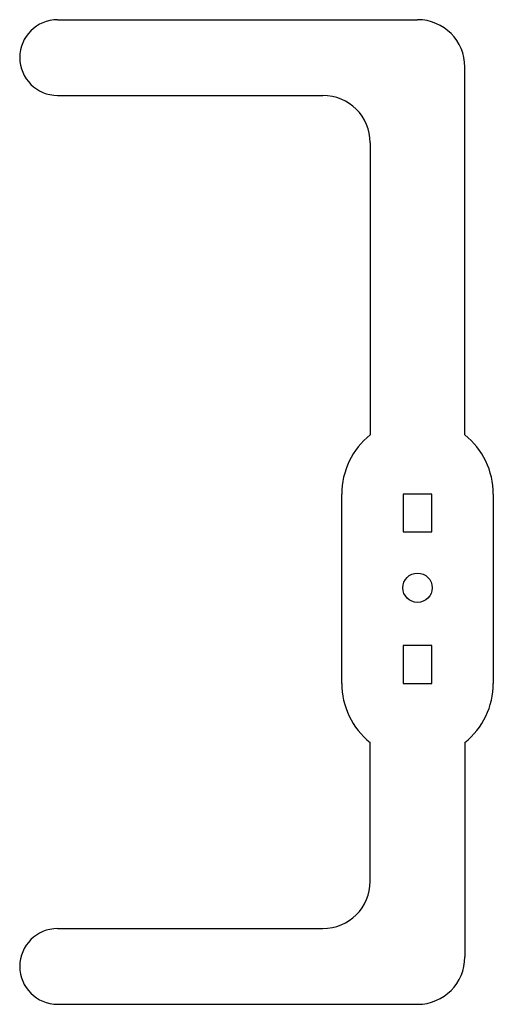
# Model space of a CAD drawing. Header units: millimetres. Extents: x -16 to 34, y -44 to 60.
import ezdxf

# ---------------------------------------------------------------- set-up
doc = ezdxf.new("R2010")
doc.units = ezdxf.units.MM
doc.layers.add('Shape2DView013', color=7, linetype='CONTINUOUS')

msp = doc.modelspace()

# ---------------------------------------------------------------- linework, layer by layer
at = {"layer": 'Shape2DView013'}
for p, q in [((-12.3, 60), (25.7, 60)), ((30.7, 16.145), (30.7, 55)), ((-12.3, 52), (15.7, 52)), ((20.7, 47), (20.7, 16.145)), ((17.7, -10.1), (17.7, 9.9)), ((27.2, 9.9), (24.2, 9.9)), ((24.2, 9.9), (24.2, 5.9)), ((27.2, 5.9), (27.2, 9.9)), ((33.7, 9.9), (33.7, -10.1)), ((24.2, 5.9), (27.2, 5.9)), ((27.2, -6.1), (24.2, -6.1)), ((24.2, -6.1), (24.2, -10.1)), ((27.2, -10.1), (27.2, -6.1)), ((24.2, -10.1), (27.2, -10.1)), ((20.7, -31), (20.7, -16.345)), ((30.7, -16.345), (30.7, -39)), ((-12.3, -36), (15.7, -36)), ((-12.3, -44), (25.7, -44))]:
    msp.add_line(p, q, dxfattribs=at)
msp.add_circle((25.7, 0), 1.55, dxfattribs=at)
for centre, radius, start, end in [((-12.3, 56), 4, 90, -90), ((25.7, 55), 5, 0, 90), ((15.7, 47), 5, 0, 90), ((25.7, 9.9), 8, 128.682, -180), ((25.7, 9.9), 8, 0, 51.3178), ((25.7, -10.1), 8, -180, -128.682), ((25.7, -10.1), 8, -51.3178, 0), ((15.7, -31), 5, -90, 0), ((-12.3, -40), 4, 90, -90), ((25.7, -39), 5, -90, 0)]:
    msp.add_arc(centre, radius, start, end, dxfattribs=at)

doc.saveas('drawing.dxf')
